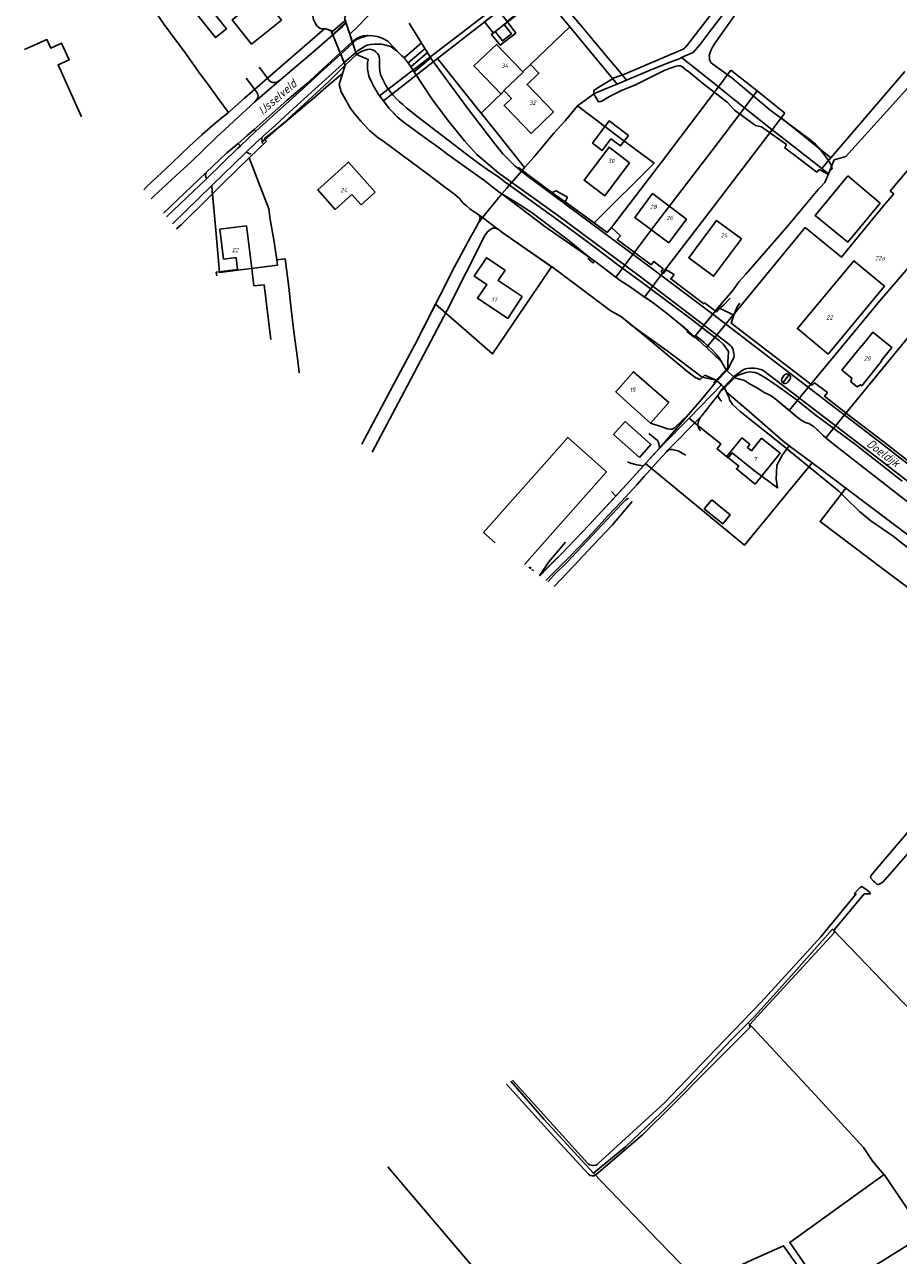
# Model space of a CAD drawing. Extents: x 124314 to 128016, y 450271 to 453716.
# Tile 11 of 40: x 124443 to 124697, y 450895 to 451252. Entities that reach past the tile are written whole.
import ezdxf
from ezdxf.enums import TextEntityAlignment as Align

# ---------------------------------------------------------------- set-up
doc = ezdxf.new("R2010")
doc.units = 0
doc.header["$MEASUREMENT"] = 0
for name, color, linetype in [('Default_113', 7, 'Continuous'), ('Default_117', 7, 'Continuous'), ('Default_138', 7, 'Continuous'), ('Default_21', 40, 'Continuous'), ('Default_22', 7, 'Continuous'), ('Default_23', 7, 'Continuous'), ('Default_4', 1, 'Continuous'), ('Default_48', 140, 'Continuous'), ('Default_5', 7, 'Continuous'), ('Default_7', 7, 'Continuous'), ('Default_79', 2, 'Continuous'), ('Default_80', 7, 'Continuous'), ('Default_99', 2, 'Continuous')]:
    doc.layers.add(name, color=color, linetype=linetype)
doc.styles.add('Style-ENGINEERING', font='isoct.shx', dxfattribs={"oblique": 15})

msp = doc.modelspace()

# ---------------------------------------------------------------- linework, layer by layer
at = {"layer": 'Default_138', "lineweight": -3}
for p, q in [((124588.96, 451094.93), (124588.97, 451094.95)), ((124589.31, 451094.68), (124589.88, 451094.86)), ((124589.88, 451094.86), (124589.71, 451094.38)), ((124590.2, 451094.02), (124590.58, 451094.14)), ((124590.58, 451094.14), (124590.46, 451093.82))]:
    msp.add_line(p, q, dxfattribs=at)
at = {"layer": 'Default_21', "lineweight": -3, "flags": 128}
for points in [[(124521.18, 451289.12), (124519.44, 451288.08), (124512.46, 451283.83), (124506.37, 451280.24), (124497.03, 451274.65), (124491.29, 451271.31), (124486.62, 451268.51), (124481.47, 451265.47), (124476.39, 451262.38), (124477.3, 451261.02), (124480.2, 451257.12), (124483.41, 451252.45), (124486.37, 451248.37), (124489.39, 451244.39), (124492.07, 451240.53), (124493.89, 451237.93), (124495.83, 451235.45), (124499.01, 451230.97), (124502.02, 451226.86)], [(124521.18, 451289.12), (124525.8, 451258.64), (124526.76, 451253.88), (124527.28, 451252.72), (124527.76, 451252.02), (124528.38, 451251.46), (124528.94, 451251.18), (124530, 451251.3)], [(124537.29, 451249.65), (124539.59, 451251.87), (124542.41, 451254.76), (124545, 451257.36), (124547.41, 451259.59), (124549.83, 451261.76), (124551.01, 451262.85), (124554.55, 451265.87), (124560.98, 451270.89), (124568.95, 451277), (124574.85, 451281.18), (124579.11, 451284.09), (124581.55, 451285.87)], [(124545.96, 451231.74), (124583.58, 451260.63), (124586.81, 451256.42)], [(124596.07, 451257.98), (124598.13, 451259.68), (124605.11, 451251.34), (124612.3, 451242.67), (124615.62, 451238.78), (124617.66, 451236.3)], [(124562.75, 451242.54), (124576.56, 451253.35), (124580.57, 451256.43), (124582.96, 451253.32), (124586.81, 451256.42)], [(124596.07, 451257.98), (124601.16, 451251.82)], [(124585.53, 451249.97), (124581, 451246.4), (124578.41, 451249.59), (124583.06, 451253.18), (124585.53, 451249.97)], [(124587.53, 451238.72), (124601.16, 451251.82)], [(124601.16, 451251.82), (124614.95, 451235.17)], [(124502.02, 451226.86), (124506.66, 451231.05), (124513.34, 451236.9), (124530, 451251.3)], [(124530, 451251.3), (124531.91, 451250.65), (124535.96, 451240.62), (124535.2, 451238.26)], [(124547.05, 451230.24), (124562.75, 451242.54)], [(124562.75, 451242.54), (124574.9, 451227.34), (124575.42, 451226.68)], [(124633.59, 451242.82), (124644.34, 451234.33)], [(124508.1, 451213.77), (124513.06, 451218.56), (124512.46, 451219.21), (124517.47, 451223.2), (124520.42, 451225.73), (124527.14, 451231.35), (124531.15, 451234.86), (124535.2, 451238.26)], [(124535.2, 451238.26), (124534.16, 451235), (124534.82, 451232.88), (124535.6, 451231.5), (124536.56, 451229.84), (124537.44, 451228.26), (124538.46, 451226.78), (124539.42, 451225.6), (124540.5, 451224.4), (124543.04, 451221.68), (124544.28, 451220.6), (124545.52, 451219.58), (124546.86, 451218.64), (124560.34, 451208.66), (124563.98, 451205.92), (124567.78, 451203.08), (124569.28, 451201.78), (124570.16, 451200.66), (124571.14, 451199.78), (124572.2, 451198.92), (124574.24, 451197.49), (124575.86, 451196.44)], [(124587.53, 451238.72), (124587.62, 451238.63), (124582.07, 451233.24), (124582.16, 451233.14)], [(124644.34, 451234.33), (124648, 451239.2)], [(124655.6, 451233.14), (124648, 451239.2)], [(124677.01, 451213.71), (124698.51, 451238.85)], [(124608.26, 451194.84), (124612.09, 451192.07), (124613.26, 451193.53), (124628.16, 451212.83), (124644.34, 451234.33)], [(124644.34, 451234.33), (124646.64, 451232.51), (124651.93, 451228.29)], [(124676.35, 451209.1), (124678.01, 451213.11), (124681.36, 451214.1), (124701.38, 451236.32)], [(124575.42, 451226.68), (124582.16, 451233.14)], [(124651.93, 451228.29), (124655.6, 451233.14)], [(124663.64, 451226.74), (124655.6, 451233.14)], [(124477.42, 451204.42), (124478.26, 451205.28), (124485.66, 451212.32), (124490.7, 451217.14), (124494.32, 451220.44), (124498.78, 451224.28), (124502.02, 451226.86)], [(124575.42, 451226.68), (124581, 451219.79), (124584.21, 451215.66), (124588.06, 451210.89)], [(124603.47, 451228.87), (124615.74, 451219.57), (124625.67, 451212.2), (124608.26, 451194.84)], [(124614.52, 451179.1), (124626.5, 451194.96), (124642.46, 451215.79), (124651.93, 451228.29)], [(124651.93, 451228.29), (124659.96, 451221.9)], [(124662.55, 451225.31), (124663.64, 451226.74)], [(124659.96, 451221.9), (124662.55, 451225.31)], [(124677.01, 451213.71), (124662.55, 451225.31)], [(124622.93, 451173.3), (124628.12, 451180.26), (124641.9, 451198.12), (124659.96, 451221.9)], [(124659.96, 451221.9), (124663.33, 451219.22), (124674.37, 451210.63)], [(124497.41, 451203.3), (124500.58, 451206.5), (124508.1, 451213.77)], [(124508.1, 451213.77), (124511.25, 451205.43), (124513.77, 451198.91), (124514.16, 451195.82), (124515.19, 451189.94), (124516.07, 451184.1)], [(124674.37, 451210.63), (124677.01, 451213.71)], [(124587.37, 451210.08), (124595.99, 451203.62), (124599.8, 451200.97), (124608.26, 451194.84)], [(124637.43, 451161.79), (124644.26, 451170.24), (124648.42, 451175.16), (124650.42, 451177.8), (124652.32, 451179.92), (124658.08, 451186.6), (124664.66, 451194.06), (124673.36, 451204.58), (124674.04, 451205.26), (124675.31, 451206.61), (124676.35, 451209.1)], [(124674.37, 451210.63), (124676.35, 451209.1)], [(124695.6, 451205.7), (124700.23, 451211.18)], [(124694.26, 451204.09), (124695.6, 451205.7)], [(124487.08, 451193.18), (124488.27, 451194.32), (124495.87, 451201.74), (124497.41, 451203.3)], [(124516.31, 451182.52), (124499.46, 451180.39), (124498.29, 451193.75), (124497.41, 451203.3)], [(124581.48, 451203.27), (124593.96, 451193.84), (124608.5, 451183.68), (124614.52, 451179.1)], [(124640.86, 451158.64), (124669.55, 451193.46), (124680.12, 451184.9), (124682.98, 451188.43), (124692.34, 451199.77), (124695.27, 451203.24)], [(124694.26, 451204.09), (124695.27, 451203.24)], [(124575.86, 451196.44), (124580.3, 451193), (124580.78, 451192.68), (124581.44, 451192.18), (124595.88, 451182.12)], [(124487.01, 451193.12), (124487.08, 451193.18)], [(124487.08, 451193.18), (124487.1, 451193.02)], [(124664.93, 451140.38), (124671.26, 451148.06), (124684.76, 451164.38), (124691.12, 451172.08), (124702.02, 451184.7), (124704.87, 451188.05), (124705.38, 451187.61)], [(124516.07, 451184.1), (124518.53, 451184.38), (124519.58, 451176.17), (124520.25, 451169.81), (124521.11, 451162.49), (124522.22, 451154.76), (124522.62, 451151.37), (124522.47, 451151.35)], [(124516.31, 451182.52), (124516.07, 451184.1)], [(124562.22, 451171.23), (124578.78, 451156.81), (124595.88, 451182.12)], [(124595.88, 451182.12), (124596.52, 451181.68), (124610.08, 451171.54), (124612.92, 451169.38), (124616.18, 451167.54), (124619.23, 451165.07), (124629.5, 451157.7), (124639.62, 451150.09), (124643.7, 451149.19), (124645.21, 451147.81)], [(124675.59, 451132.41), (124681.5, 451139.68), (124692.96, 451153.72), (124712.02, 451176.94), (124714.33, 451179.9)], [(124614.52, 451179.1), (124615.86, 451178.08), (124618.44, 451176.42), (124621.46, 451174.3), (124622.93, 451173.3)], [(124622.93, 451173.3), (124624.68, 451172.12), (124629.08, 451168.8), (124633.35, 451165.36), (124637.43, 451161.79)], [(124637.43, 451161.79), (124638.69, 451160.68), (124640.86, 451158.64)], [(124640.86, 451158.64), (124645.21, 451154.54), (124646.61, 451152.13), (124649.06, 451149.89), (124651.96, 451149.08), (124653.42, 451148.12), (124655.26, 451147.18), (124657.86, 451145.54), (124659.38, 451144.78), (124660.74, 451143.82), (124664.93, 451140.38)], [(124635.82, 451138.14), (124645.21, 451147.81)], [(124645.21, 451147.81), (124646.15, 451146.97), (124646.73, 451145.72), (124652.56, 451140.74), (124663.12, 451131.48), (124664.92, 451130.13)], [(124623.35, 451125.15), (124625.75, 451127.83), (124634.34, 451136.62), (124635.82, 451138.14)], [(124635.82, 451138.14), (124638.94, 451135.52), (124645.06, 451130.66), (124643.97, 451129.25), (124647.17, 451126.61), (124648.33, 451128.07), (124654.87, 451122.87)], [(124664.93, 451140.38), (124667.24, 451138.42), (124668.38, 451137.52), (124669.52, 451136.9), (124670.66, 451136.54), (124672.12, 451135.64), (124674.76, 451133.14), (124675.59, 451132.41)], [(124654.87, 451122.87), (124661.47, 451117.87), (124661.13, 451120.43), (124661.37, 451124.48), (124663, 451127.48), (124664.92, 451130.13)], [(124664.92, 451130.13), (124671.54, 451125.21)], [(124675.59, 451132.41), (124677.74, 451130.54), (124699.62, 451113.52), (124700.13, 451113.15)], [(124592.48, 451092.33), (124596.88, 451096.88), (124598.66, 451098.62), (124606.8, 451107.16), (124618.76, 451120.04), (124623.17, 451124.96)], [(124623.17, 451124.96), (124638.1, 451112.7), (124651.96, 451101.29), (124671.54, 451125.21)], [(124623.17, 451124.96), (124623.35, 451125.15)], [(124671.54, 451125.21), (124673.16, 451124.01)], [(124673.16, 451124.01), (124673.41, 451123.82), (124681.36, 451117.84)], [(124721.67, 451087.49), (124714.34, 451077.69), (124692.54, 451094.12), (124673.94, 451108.1), (124681.36, 451117.84)], [(124681.36, 451117.84), (124695.09, 451107.5), (124719.84, 451088.84), (124721.67, 451087.49)], [(124652.97, 450962.52), (124654.91, 450964.49), (124665.57, 450976.27), (124677.47, 450989.72), (124694.65, 450971.98), (124719.1, 450946.83)], [(124608.03, 450918.89), (124617.47, 450926.62), (124627.66, 450936.31), (124634.18, 450942.95), (124648.1, 450957.61), (124652.97, 450962.52)], [(124652.97, 450962.52), (124671.27, 450942.87), (124686.48, 450926.38), (124689.23, 450922.28), (124692.41, 450918.54), (124692.45, 450918.48)], [(124584.07, 450945.58), (124593.68, 450934.62), (124608.03, 450918.89)], [(124548.38, 450920.75), (124554.25, 450913.78), (124581.91, 450881.25), (124605.32, 450853.57)], [(124608.03, 450918.89), (124626.82, 450899.32), (124639.7, 450886.08)], [(124692.45, 450918.48), (124665.06, 450898.77), (124675.67, 450883.44), (124689.34, 450864.23)], [(124692.45, 450918.48), (124704.33, 450901.11)], [(124704.33, 450901.11), (124688.95, 450891.47), (124702.06, 450872.02)], [(124645.21, 450889.56), (124654.13, 450893.72), (124663.28, 450897.81), (124677.25, 450877.97), (124687.66, 450863.24)]]:
    msp.add_lwpolyline(points, dxfattribs=at)
at = {"layer": 'Default_22', "lineweight": -3, "flags": 128}
for points in [[(124530.73, 451306.4), (124532.1, 451293.82), (124534.2, 451279.98), (124536.72, 451263.28), (124536.5, 451259.82), (124536.3, 451259.06), (124535.86, 451253.95), (124537.29, 451249.65)], [(124537.29, 451249.65), (124539.26, 451243.7), (124542.65, 451242.3), (124542.44, 451241.32), (124542.44, 451240.54), (124542.46, 451239.48), (124542.58, 451238.5), (124542.86, 451237.48), (124543.46, 451236.04), (124544.24, 451234.42), (124545.52, 451232.34), (124545.96, 451231.74)], [(124545.96, 451231.74), (124547.05, 451230.24)], [(124547.05, 451230.24), (124547.32, 451229.88), (124548.74, 451228.1), (124551, 451225.64), (124552.26, 451224.54), (124553.52, 451223.58), (124554.94, 451222.62), (124559.98, 451218.94), (124562.92, 451216.84), (124565.72, 451214.66), (124571.86, 451210.36), (124576.1, 451207.32), (124579.28, 451204.82), (124580.94, 451203.6), (124581.48, 451203.27)]]:
    msp.add_lwpolyline(points, dxfattribs=at)
at = {"layer": 'Default_23', "lineweight": -3, "flags": 128}
for points in [[(124633.59, 451242.82), (124635.16, 451243.54), (124637.05, 451244.28), (124638.93, 451246.56), (124642.16, 451250.83), (124645.44, 451255.04), (124650.78, 451262.19), (124653.01, 451265.08), (124654.24, 451266.82), (124656.06, 451268.57), (124657.95, 451270.43), (124659.37, 451271.7)], [(124617.66, 451236.3), (124624.55, 451239.18), (124630.06, 451241.45), (124632.91, 451242.5), (124633.59, 451242.82)], [(124603.47, 451228.87), (124607.72, 451231.96), (124608.37, 451232.44), (124611.51, 451233.73), (124614.95, 451235.17)], [(124614.95, 451235.17), (124617.66, 451236.3)], [(124588.06, 451210.89), (124589.19, 451212.2), (124590.78, 451213.95), (124593.66, 451217.38), (124596.65, 451220.98), (124599.83, 451224.48), (124603.47, 451228.87)], [(124581.48, 451203.27), (124582.91, 451204.92), (124587.37, 451210.08)], [(124587.37, 451210.08), (124588.06, 451210.89)], [(124575.86, 451196.44), (124581.48, 451203.27)], [(124562.22, 451171.23), (124563.54, 451173.82), (124567.68, 451182.1), (124572.32, 451190.7), (124574.36, 451194.32), (124574.62, 451194.76), (124575.86, 451196.44)], [(124540.79, 451130.54), (124549.88, 451147.72), (124556.2, 451159.44), (124562.22, 451171.23)]]:
    msp.add_lwpolyline(points, dxfattribs=at)
at = {"layer": 'Default_4', "lineweight": -3, "flags": 128}
for points in [[(124517.45, 451253.72), (124511.84, 451260.76), (124503.14, 451253.82), (124508.75, 451246.78), (124517.45, 451253.72)], [(124576.44, 451253.26), (124583.3, 451258.53), (124585.8, 451255.28), (124582.17, 451252.49), (124584.29, 451249.73), (124581.64, 451247.7), (124579.52, 451250.45), (124578.94, 451250), (124576.44, 451253.26)], [(124501.43, 451251.17), (124498.24, 451248.65), (124493.26, 451254.98), (124496.45, 451257.49), (124501.43, 451251.17)], [(124442.84, 451245.15), (124449.3, 451248.06), (124450.41, 451245.59), (124453.6, 451247.03), (124455.77, 451242.22), (124452.58, 451240.78), (124459.39, 451225.65)], [(124589.95, 451220.81), (124596.45, 451227.05), (124588.8, 451235.01), (124592.23, 451238.31), (124589.77, 451240.88), (124587.53, 451238.72), (124579.87, 451246.69), (124573.35, 451240.42), (124576.49, 451237.16)], [(124576.49, 451237.16), (124581.23, 451232.25), (124582.16, 451233.14)], [(124585.23, 451225.69), (124582.09, 451228.95), (124584.22, 451231), (124582.16, 451233.14)], [(124585.23, 451225.69), (124589.95, 451220.81)], [(124618.23, 451220.22), (124612.64, 451224.43), (124607.8, 451217.99), (124610.59, 451215.89), (124613.15, 451219.29), (124615.95, 451217.18), (124618.23, 451220.22)], [(124618.57, 451212.32), (124612.58, 451216.83), (124605.36, 451207.24), (124611.36, 451202.73), (124618.57, 451212.32)], [(124544.69, 451203.81), (124536.91, 451212.48), (124527.97, 451204.47), (124533.08, 451198.77), (124537.88, 451203.08), (124540.55, 451200.1), (124544.69, 451203.81)], [(124691.34, 451200.61), (124681.95, 451189.27), (124672.44, 451196.96), (124681.95, 451208.51)], [(124681.95, 451208.51), (124691.34, 451200.61)], [(124635.08, 451195.95), (124629.93, 451189.06), (124620.06, 451196.45), (124625.21, 451203.33), (124635.08, 451195.95)], [(124651.03, 451190.21), (124643.8, 451195.57), (124635.74, 451184.71), (124642.97, 451179.34), (124651.03, 451190.21)], [(124508.83, 451181.57), (124507.26, 451193.97), (124499.52, 451193), (124500.62, 451184.34), (124504.29, 451184.8)], [(124498.64, 451179.42), (124498.5, 451180.55), (124504.72, 451181.32), (124504.29, 451184.8)], [(124587.39, 451173.45), (124583.17, 451167.11), (124574.39, 451172.97), (124577.05, 451176.97), (124573.41, 451179.41), (124576.96, 451184.73), (124582.41, 451181.09), (124580.42, 451178.08), (124587.39, 451173.45)], [(124692.59, 451176.42), (124683.68, 451183.85), (124667.28, 451164.17), (124676.19, 451156.74)], [(124508.83, 451181.57), (124509.46, 451176.52)], [(124514.32, 451160.96), (124512.39, 451176.87), (124509.46, 451176.52)], [(124676.19, 451156.74), (124692.59, 451176.42)], [(124691.72, 451154.67), (124691.63, 451154.74), (124694.75, 451158.64), (124689.2, 451163.09), (124686.07, 451159.2), (124685.99, 451159.27)], [(124685.99, 451159.27), (124680.24, 451152.11), (124683.13, 451149.8), (124682.83, 451148.7), (124684.63, 451147.26), (124685.66, 451147.78), (124685.98, 451147.52), (124691.72, 451154.67)], [(124624.62, 451136.69), (124629.93, 451142.67), (124624.25, 451147.58), (124619.69, 451151.62), (124614.52, 451145.81), (124619.01, 451141.67), (124624.62, 451136.69)], [(124621.42, 451126.71), (124624.76, 451130.46), (124617.25, 451137.14), (124613.91, 451133.39), (124621.42, 451126.71)], [(124587.99, 451095.65), (124611.84, 451122.59), (124600.6, 451132.54), (124576.14, 451104.91), (124579.55, 451101.89)], [(124656.9, 451132.32), (124662.29, 451127.93), (124654.99, 451118.98), (124649.6, 451123.38), (124650.28, 451124.2), (124646.8, 451127.04), (124651.19, 451132.43), (124653.5, 451130.55), (124652.76, 451129.65), (124653.94, 451128.69), (124656.9, 451132.32)]]:
    msp.add_lwpolyline(points, dxfattribs=at)
at = {"layer": 'Default_48', "lineweight": -3, "flags": 128}
for points in [[(124521.04, 451290.04), (124525.8, 451258.64), (124526.76, 451253.88), (124527.28, 451252.72), (124527.76, 451252.02), (124528.38, 451251.46), (124528.94, 451251.18), (124530, 451251.3)], [(124653.12, 451260.9), (124643.22, 451246.82), (124642.56, 451245.64), (124642.14, 451244.88), (124641.86, 451244), (124641.7, 451243.42), (124641.72, 451242.78), (124641.8, 451242.24), (124641.94, 451241.82), (124642.2, 451241.46), (124642.74, 451240.92), (124648.26, 451236.98), (124659.28, 451227.68), (124670.89, 451219.05), (124672.54, 451217.66), (124673.54, 451216.6), (124674.7, 451215.14), (124675.82, 451213.6), (124676.55, 451212.56)], [(124642.62, 451233.17), (124639.7, 451235.4), (124635.73, 451238.68), (124634.52, 451239.62), (124634.18, 451239.96), (124633.82, 451240.2), (124633.38, 451240.4), (124632.7, 451240.44), (124632.1, 451240.38), (124628.84, 451239.18), (124620.06, 451234.82), (124617.88, 451233.96), (124616.04, 451233.2), (124614.48, 451232.46), (124612.68, 451231.5), (124610.31, 451230.09), (124609.51, 451229.98), (124608.15, 451232.31), (124608.2, 451233.3), (124609.12, 451233.98), (124614.12, 451236.94), (124615.44, 451237.44), (124617.12, 451238.04), (124633.44, 451244.96), (124634.16, 451245.26), (124634.52, 451245.54), (124634.78, 451245.9), (124635.38, 451246.58), (124643.36, 451256.8)], [(124551, 451225.64), (124550.04, 451226.68), (124548.74, 451228.1), (124547.32, 451229.88), (124545.52, 451232.34), (124544.24, 451234.42), (124543.46, 451236.04), (124542.86, 451237.48), (124542.58, 451238.5), (124542.46, 451239.48), (124542.44, 451240.54), (124542.44, 451241.32), (124542.65, 451242.3)], [(124563.54, 451173.82), (124567.68, 451182.1), (124572.32, 451190.7), (124574.36, 451194.32), (124574.66, 451194.82), (124574.84, 451195.26), (124574.98, 451195.66), (124575.16, 451196.42), (124575, 451196.82), (124574.72, 451197.16), (124572.2, 451198.92), (124571.14, 451199.78), (124570.16, 451200.66), (124569.28, 451201.78), (124567.78, 451203.08), (124563.98, 451205.92), (124560.34, 451208.66), (124546.86, 451218.64), (124545.52, 451219.58), (124544.28, 451220.6), (124543.04, 451221.68), (124541.7, 451223.12), (124540.5, 451224.4), (124539.42, 451225.6), (124538.46, 451226.78), (124537.44, 451228.26), (124536.56, 451229.84), (124535.6, 451231.5), (124534.82, 451232.88), (124534.16, 451235)], [(124676.55, 451212.56), (124676.62, 451212.46), (124677.14, 451211.56), (124677.36, 451210.58), (124676, 451209.08), (124673.66, 451210.38), (124672.96, 451209.6), (124663.6, 451216.62), (124664.1, 451217.56), (124656.88, 451222.76), (124655.12, 451223.1), (124649, 451227.6), (124646.86, 451229.94), (124642.62, 451233.17)], [(124644.98, 451154.94), (124644.58, 451155.64), (124643.58, 451156.86), (124642.54, 451157.94), (124641.46, 451158.94), (124640.14, 451160.22), (124637.74, 451162.18), (124637.32, 451161.66), (124635.32, 451163.16), (124635.5, 451163.64), (124629.08, 451168.8), (124624.68, 451172.12), (124621.46, 451174.3), (124618.44, 451176.42), (124615.86, 451178.08), (124613.44, 451179.92), (124608.5, 451183.68), (124608.02, 451183.2), (124606.54, 451184.36), (124606.84, 451184.88), (124600.52, 451190), (124589.96, 451197.96), (124588.28, 451199.06), (124585.6, 451200.8), (124580.94, 451203.6), (124579.28, 451204.82), (124576.1, 451207.32), (124571.86, 451210.36), (124565.72, 451214.66), (124562.92, 451216.84), (124559.98, 451218.94), (124554.94, 451222.62), (124553.52, 451223.58), (124552.26, 451224.54), (124551, 451225.64)], [(124543.83, 451128.29), (124554.06, 451147.62), (124565.56, 451169.48), (124576.56, 451191.34), (124577.28, 451192.2), (124577.9, 451192.74), (124578.4, 451193.12), (124578.84, 451193.3), (124579.28, 451193.3), (124579.8, 451193.22), (124580.3, 451193), (124580.78, 451192.68), (124581.44, 451192.18), (124596.52, 451181.68), (124610.08, 451171.54), (124612.92, 451169.38), (124616.18, 451167.54), (124621.56, 451163.18), (124635.58, 451151.46), (124637.76, 451149.88)], [(124540.79, 451130.54), (124549.88, 451147.72), (124556.2, 451159.44), (124563.54, 451173.82)], [(124637.76, 451149.88), (124639.1, 451149.36), (124640.4, 451150.64)], [(124651.96, 451149.08), (124653.42, 451148.12), (124655.26, 451147.18), (124657.86, 451145.54), (124659.38, 451144.78), (124660.74, 451143.82), (124665.08, 451140.26), (124667.24, 451138.42), (124668.38, 451137.52), (124669.52, 451136.9), (124670.66, 451136.54), (124672.12, 451135.64), (124673.3, 451134.52), (124674.76, 451133.14), (124677.74, 451130.54), (124699.62, 451113.52)], [(124647.5, 451144.08), (124647.54, 451143.48), (124647.92, 451142.9), (124648.48, 451142.14), (124649.38, 451141.26), (124650.68, 451140.12), (124661.54, 451131.46), (124679.3, 451116.9), (124681.34, 451114.94), (124685.36, 451111.02), (124688.6, 451108.36), (124691.98, 451105.96), (124695.08, 451103.92), (124697.88, 451101.6), (124705.4, 451096.06), (124717.24, 451087.38), (124718.58, 451086.96), (124719.78, 451086.98), (124720.8, 451087.04), (124721.36, 451087.22), (124722.18, 451087.78)], [(124741.8, 451066.08), (124741.48, 451066.62), (124741.06, 451066.94), (124740.48, 451067.08), (124740.06, 451067.06), (124739.32, 451066.88), (124736.12, 451063.92), (124704.38, 451023.86), (124690.44, 451007.46), (124689.02, 451005.76), (124688.48, 451005.04), (124688.58, 451004.56), (124689.4, 451003.7), (124689.78, 451003.4), (124690.36, 451002.8), (124690.84, 451002.74), (124691.22, 451002.88), (124691.66, 451003.14), (124692.16, 451003.52), (124704.82, 451017.96), (124726.54, 451045.36), (124740.36, 451063.48), (124741.62, 451065), (124741.8, 451066.08)], [(124683.82, 451000), (124684.98, 451001.3), (124685.56, 451001.82), (124686, 451002.16), (124687.6, 451001.1), (124688.38, 451000.36), (124688.48, 451000)], [(124608.85, 450918.48), (124622.31, 450930.02), (124631.18, 450938.86), (124641.38, 450949.13), (124653.46, 450961.23), (124653.37, 450961.97), (124677.94, 450988.7), (124678.07, 450989.65), (124686.66, 451000)], [(124609.45, 450921.71), (124628.74, 450939.36), (124643.53, 450954.82), (124656.68, 450968.43), (124674.09, 450987.52), (124684.36, 451000)], [(124582.83, 450944.72), (124597.39, 450928.62), (124606.61, 450918.61)], [(124584.56, 450945.93), (124606.34, 450921.85)]]:
    msp.add_lwpolyline(points, dxfattribs=at)
at = {"layer": 'Default_48', "lineweight": -3}
for centre, major_axis, end_param in [((124607.97, 450923.33), (-1.63, -1.48), 1.576617), ((124607.8, 450919.71), (-1.19, -1.1), 1.534346)]:
    msp.add_ellipse(centre, major_axis=major_axis, ratio=1, start_param=0, end_param=end_param, dxfattribs=at)
at = {"layer": 'Default_5', "lineweight": -3, "flags": 128}
msp.add_lwpolyline([(124642.4, 451114.47), (124647.74, 451110.08), (124645.59, 451107.43), (124640.24, 451111.82), (124642.4, 451114.47)], dxfattribs=at)
at = {"layer": 'Default_7', "lineweight": -3, "flags": 128}
for points in [[(124532.34, 451249.58), (124536.14, 451253.1)], [(124535.82, 451253.5), (124532.36, 451250.5)], [(124538.01, 451247.46), (124536.22, 451252.87)], [(124530, 451251.3), (124532.36, 451250.5)], [(124532.36, 451250.5), (124531.94, 451250.02), (124532.34, 451249.58)], [(124532.34, 451249.58), (124532.4, 451249.42)], [(124532.4, 451249.42), (124534.49, 451244.25)], [(124534.49, 451244.25), (124534.65, 451243.85)], [(124538.15, 451247.05), (124538.01, 451247.46)], [(124539.04, 451244.36), (124538.15, 451247.05)], [(124539.26, 451243.7), (124539.04, 451244.36)], [(124543.22, 451245.24), (124542.46, 451245.18), (124541.72, 451244.98), (124540.84, 451244.74), (124540.06, 451244.36), (124539.26, 451243.7)], [(124547.8, 451234.74), (124547.06, 451236.1), (124546.56, 451237.04), (124546.18, 451237.9), (124545.98, 451238.9), (124545.94, 451240.1), (124545.92, 451241.26), (124545.96, 451241.98), (124545.96, 451242.54), (124545.86, 451243.1), (124545.64, 451243.6), (124545.34, 451244.06), (124544.86, 451244.56), (124544.38, 451244.92), (124543.82, 451245.14), (124543.22, 451245.24)], [(124535.96, 451240.62), (124534.16, 451235)], [(124534.65, 451243.85), (124535.65, 451241.4)], [(124535.65, 451241.4), (124535.96, 451240.62)], [(124535.96, 451240.62), (124539.26, 451243.7)], [(124542.65, 451242.3), (124539.26, 451243.7)], [(124646.61, 451152.13), (124646.82, 451152.34), (124647.1, 451152.92), (124647.12, 451154.24), (124647.22, 451156.34), (124647.28, 451156.94), (124647.24, 451157.48), (124646.92, 451158.06), (124646.36, 451158.88), (124646.08, 451159.18), (124645.66, 451159.72), (124644.6, 451160.66), (124640.66, 451163.62), (124636.38, 451166.94), (124622.98, 451176.94), (124615.12, 451182.7), (124608.68, 451187.64), (124602.9, 451191.86), (124597.58, 451195.76), (124587.54, 451202.98), (124585.06, 451204.78), (124582.44, 451206.66), (124580.52, 451208.2), (124578.34, 451209.58), (124575.46, 451211.6), (124572.44, 451213.82), (124556.76, 451225.8), (124553.78, 451228.28), (124552.66, 451229.22), (124551.76, 451230.04), (124550.8, 451230.98), (124549.9, 451231.96), (124549.24, 451232.72), (124548.56, 451233.58), (124547.8, 451234.74)], [(124644.98, 451154.94), (124646.61, 451152.13)], [(124643.7, 451149.18), (124646.61, 451152.13)], [(124646.61, 451152.13), (124646.82, 451151.94)], [(124646.82, 451151.94), (124648.75, 451150.17)], [(124649.05, 451149.89), (124649.52, 451150.36), (124650.1, 451150.58), (124652.44, 451151.4), (124653.36, 451151.58), (124654.12, 451151.52), (124654.94, 451151.36), (124655.76, 451151.12), (124656.44, 451150.68), (124657.54, 451150.18), (124659.46, 451148.88), (124663.06, 451146.36), (124667.3, 451143.3), (124672.34, 451139.16), (124684.14, 451130.52), (124697.68, 451119.8)], [(124640.4, 451150.64), (124643.7, 451149.18)], [(124642.92, 451148.4), (124643.7, 451149.18)], [(124643.7, 451149.18), (124643.91, 451148.99)], [(124643.91, 451148.99), (124645.96, 451147.13)], [(124646.15, 451146.97), (124649.05, 451149.89)], [(124648.75, 451150.17), (124649.05, 451149.89)], [(124649.05, 451149.89), (124651.96, 451149.08)], [(124645.38, 451146.2), (124646.15, 451146.97)], [(124645.96, 451147.13), (124646.15, 451146.97)], [(124646.15, 451146.97), (124647.5, 451144.08)], [(124618.24, 451114.86), (124617.42, 451114.46), (124616.4, 451113.32), (124610.38, 451106.96), (124606.34, 451102.58), (124600.34, 451096.26), (124596.76, 451092.76), (124594.77, 451090.64)], [(124619.31, 451113.97), (124613.58, 451107.2), (124607.88, 451101.16), (124602.34, 451095.22), (124596.62, 451089.27)]]:
    msp.add_lwpolyline(points, dxfattribs=at)
at = {"layer": 'Default_79', "lineweight": -3, "flags": 128}
for points in [[(124558.15, 451247.09), (124553.04, 451242.74)], [(124559.14, 451245.5), (124554.21, 451241.31)], [(124559.87, 451244.34), (124554.97, 451240.18)], [(124511.85, 451218.39), (124518.04, 451223.8), (124531.24, 451235.94), (124535.96, 451240.62)], [(124560.83, 451242.8), (124555.97, 451238.67)], [(124663.5, 451150.59), (124662.91, 451149.78)], [(124664.9, 451150.77), (124663.08, 451148.38)], [(124664.48, 451148.57), (124665.12, 451149.38)], [(124684.36, 451000), (124683.82, 451000)], [(124686.66, 451000), (124688.48, 451000)]]:
    msp.add_lwpolyline(points, dxfattribs=at)
at = {"layer": 'Default_79', "lineweight": -3}
for centre, major_axis, end_param in [((124663.72, 451149.17), (-0.817, 0.607), 1.527674), ((124663.69, 451149.19), (-0.605, -0.807), 1.547286), ((124664.28, 451149.99), (0.612, 0.776), 1.582345), ((124664.27, 451149.95), (0.848, -0.576), 1.515676)]:
    msp.add_ellipse(centre, major_axis=major_axis, ratio=1, start_param=0, end_param=end_param, dxfattribs=at)
at = {"layer": 'Default_80', "lineweight": -3, "flags": 128}
for points in [[(124681.46, 451139.63), (124675.16, 451144.56), (124676, 451145.56)], [(124704.54, 451121.8), (124692.5, 451131.2), (124681.58, 451139.54), (124681.46, 451139.63)]]:
    msp.add_lwpolyline(points, dxfattribs=at)
at = {"layer": 'Default_99', "lineweight": -3, "flags": 128}
for points in [[(124532.4, 451249.42), (124535.14, 451251.88), (124536.22, 451252.87)], [(124554.52, 451252.86), (124561.55, 451241.65)], [(124517.21, 451236.45), (124519.28, 451238.2), (124523.7, 451242.02), (124527.58, 451245.26), (124532.4, 451249.42)], [(124538.01, 451247.46), (124538.92, 451248.18), (124539.78, 451248.7), (124540.58, 451249), (124541.28, 451249.18), (124542.4, 451249.24), (124542.57, 451249.23)], [(124538.15, 451247.05), (124538.58, 451247.44), (124539.42, 451248.16), (124539.98, 451248.4), (124540.6, 451248.66), (124541.12, 451248.8), (124542.57, 451249.23)], [(124542.57, 451249.23), (124543.86, 451249.14), (124545.34, 451248.92), (124546.84, 451248.38), (124548.36, 451247.62), (124552.12, 451243.67)], [(124509.53, 451222), (124513, 451225.1), (124519.14, 451230.5), (124524.74, 451235.2), (124529.42, 451239.62), (124534.49, 451244.25)], [(124534.49, 451244.25), (124538.01, 451247.46)], [(124534.65, 451243.85), (124538.15, 451247.05)], [(124535.65, 451241.4), (124539.04, 451244.36)], [(124539.04, 451244.36), (124539.56, 451244.82)], [(124539.56, 451244.82), (124541.44, 451245.97)], [(124543.34, 451246.65), (124544.35, 451246.75), (124545.37, 451246.78)], [(124510.02, 451221.47), (124510.98, 451222.38), (124515.16, 451226.14), (124519.68, 451230.14), (124523.64, 451233.74), (124529.82, 451239.44), (124534.65, 451243.85)], [(124511.73, 451219.64), (124512.24, 451220.12), (124515.52, 451223.06), (124518.54, 451225.84), (124523.08, 451230), (124535.24, 451241.04), (124535.65, 451241.4)], [(124554.42, 451241.02), (124561.1, 451230.87), (124565.65, 451224.76), (124570.61, 451218.66), (124574.14, 451214.74), (124580.59, 451209.26), (124597.6, 451197.07), (124621.71, 451179.16), (124647.73, 451159.3), (124648.12, 451158.92), (124648.4, 451158.47), (124648.6, 451157.97), (124648.74, 451157.45), (124648.84, 451156.82), (124648.89, 451156.19)], [(124579.38, 451217.79), (124571.44, 451228.17), (124561.75, 451241.34), (124561.55, 451241.65)], [(124510.99, 451240.04), (124511.36, 451239.58), (124513.34, 451236.9)], [(124507.17, 451236.83), (124509.75, 451233.54)], [(124509.73, 451229.97), (124514.06, 451233.78), (124517.21, 451236.45)], [(124509.75, 451233.54), (124510.22, 451232.94), (124510.58, 451232.26), (124510.66, 451231.8), (124510.6, 451231.26), (124510.3, 451230.68), (124509.73, 451229.97)], [(124513.34, 451236.9), (124513.48, 451236.72), (124513.96, 451236.08), (124514.32, 451235.76), (124514.9, 451235.56), (124515.48, 451235.58), (124516.08, 451235.74), (124516.64, 451236.06), (124517.21, 451236.45)], [(124479.63, 451201.81), (124480.4, 451202.56), (124486.76, 451208.52), (124491.24, 451212.58), (124498.42, 451219.56), (124503.6, 451224.34), (124509.73, 451229.97)], [(124504.84, 451217.93), (124507.42, 451220.12), (124509.53, 451222)], [(124505.52, 451217.2), (124510.02, 451221.47)], [(124507.19, 451215.41), (124509.94, 451217.98), (124511.73, 451219.64)], [(124509.53, 451222), (124510.02, 451221.47)], [(124511.73, 451219.64), (124511.85, 451218.39)], [(124495.54, 451209.49), (124501.62, 451215.2), (124504.84, 451217.93)], [(124495.78, 451207.72), (124504.8, 451216.52), (124505.52, 451217.2)], [(124504.84, 451217.93), (124505.52, 451217.2)], [(124511.85, 451218.39), (124511.9, 451217.89)], [(124497.19, 451205.68), (124506.98, 451215.22), (124507.19, 451215.41)], [(124507.19, 451215.41), (124508.52, 451214.76)], [(124483.16, 451197.65), (124495.54, 451209.49)], [(124495.78, 451207.72), (124495.52, 451208.16), (124495.38, 451208.56), (124495.36, 451208.96), (124495.54, 451209.49)], [(124586.2, 451210.61), (124586.37, 451210.83), (124595.99, 451203.62), (124597.2, 451204.17), (124600.5, 451202.31), (124599.8, 451200.97), (124611.97, 451192.16)], [(124484.08, 451196.58), (124495.78, 451207.72)], [(124485.81, 451194.53), (124497.19, 451205.68)], [(124497.19, 451205.68), (124497.34, 451204.07)], [(124589.53, 451208.01), (124624.94, 451181.73), (124642.75, 451168.29), (124690.37, 451131.85), (124706.16, 451119.58), (124723.22, 451106.32)], [(124497.34, 451204.07), (124498.29, 451193.75)], [(124484.08, 451196.58), (124484.07, 451196.58)], [(124484.08, 451196.58), (124484.08, 451196.58)], [(124611.97, 451192.16), (124612.09, 451192.07), (124613.26, 451193.53), (124615.92, 451191.12), (124614.96, 451190.01), (124624.79, 451182.66), (124625.55, 451183.59), (124628.34, 451181.47), (124627.76, 451180.69), (124628.2, 451180.36)], [(124628.2, 451180.36), (124628.41, 451180.21), (124629.16, 451181.17), (124631.49, 451179.82), (124630.52, 451178.59), (124640.1, 451171.36), (124640.3, 451171.6), (124643.75, 451168.98), (124644.67, 451170.11)], [(124644.67, 451170.11), (124645.85, 451170.99), (124647.74, 451172.98)], [(124644.67, 451170.11), (124648.86, 451168.02)], [(124648.86, 451168.02), (124649.31, 451169.33), (124649.87, 451170.67), (124650.54, 451171.53)], [(124648.86, 451168.02), (124648.06, 451165.68), (124671.22, 451148.01)], [(124648.44, 451155.01), (124646.86, 451151.98)], [(124643.91, 451148.99), (124646.82, 451151.94)], [(124646.82, 451151.94), (124646.86, 451151.98)], [(124648.82, 451150.24), (124650.83, 451151.69)], [(124652.69, 451152.54), (124653.71, 451152.64), (124654.74, 451152.63), (124655.51, 451152.55), (124656.28, 451152.41)], [(124657.68, 451151.75), (124691.45, 451125.94), (124721.05, 451102.9), (124738.25, 451090.28), (124751.4, 451080.81), (124772.42, 451066.08), (124780.25, 451060.77), (124792.58, 451052.96), (124808.49, 451042.98), (124810.51, 451041.65)], [(124635.59, 451139.13), (124638.93, 451143.02), (124643.91, 451148.99)], [(124645.96, 451147.13), (124648.75, 451150.17)], [(124648.75, 451150.17), (124648.82, 451150.24)], [(124671.22, 451148.01), (124671.58, 451147.73), (124672.27, 451148.35), (124676, 451145.56)], [(124639.17, 451138.47), (124639.42, 451138.72), (124642.54, 451142.66), (124644.16, 451144.76)], [(124644.16, 451144.76), (124645.26, 451146.36), (124645.96, 451147.13)], [(124644.16, 451144.76), (124644.34, 451144.28), (124644.68, 451143.78), (124645.06, 451143.26), (124645.36, 451142.94)], [(124624.62, 451136.69), (124628.24, 451135.48), (124628.98, 451135.28), (124629.6, 451135.08), (124630.28, 451134.94), (124630.92, 451134.96), (124631.58, 451135.32), (124635.59, 451139.13)], [(124627.21, 451129.46), (124628.56, 451130.96), (124635.59, 451139.13)], [(124629.27, 451128.4), (124629.5, 451128.66), (124639.17, 451138.47)], [(124639.15, 451134.5), (124639.04, 451134.6), (124638.66, 451135.2), (124638.48, 451135.7), (124638.42, 451136.16), (124638.46, 451136.76), (124638.68, 451137.42), (124639.17, 451138.47)], [(124624.18, 451133.7), (124626.62, 451131.62), (124626.9, 451131.22), (124627.04, 451130.8), (124627.21, 451129.46)], [(124607.74, 451104.86), (124612.38, 451109.84), (124616.14, 451113.8), (124620.64, 451118.76), (124622.82, 451121.18), (124626.98, 451125.84), (124629.27, 451128.4)], [(124622.61, 451124.33), (124627.21, 451129.46)], [(124629.27, 451128.4), (124629.98, 451128.9), (124630.46, 451129.04), (124630.94, 451129.04), (124631.74, 451128.88), (124632.62, 451128.64), (124633.32, 451128.3), (124634.3, 451127.72), (124634.86, 451127.42)], [(124614.54, 451115.5), (124618.76, 451120.04), (124622.61, 451124.33)], [(124617.96, 451125.48), (124618.84, 451125.06), (124620.63, 451124.57), (124622.61, 451124.33)], [(124613.28, 451116.84), (124614.54, 451115.5)], [(124592.46, 451092.56), (124598.66, 451098.62), (124606.8, 451107.16), (124614.54, 451115.5)], [(124594.24, 451091.04), (124596.92, 451093.72), (124600.56, 451097.32), (124604.2, 451101.02), (124607.74, 451104.86)], [(124592.46, 451092.56), (124595.08, 451096.4), (124599.94, 451102.14)], [(124592.33, 451092.44), (124592.46, 451092.56)]]:
    msp.add_lwpolyline(points, dxfattribs=at)
at = {"layer": 'Default_99', "lineweight": -3}
for centre, major_axis, end_param in [((124543.96, 451241.88), (-0.62, 4.77), 0.422973), ((124545.32, 451236.85), (4.02, 9.08), 0.411683), ((124537.82, 451228.92), (14.3, 14.75), 0.174598), ((124541.16, 451231.83), (13.26, 9.19), 0.217904), ((124617.36, 451247.05), (-37.98, -29.26), 0.206947), ((124617.31, 451246.99), (-31.11, -36.37), 0.088278), ((124647.18, 451156.17), (1.26, -1.16), 0.756732), ((124653.31, 451148.72), (-0.62, 3.82), 0.534234), ((124655.28, 451148.47), (2.4, 3.28), 0.382599)]:
    msp.add_ellipse(centre, major_axis=major_axis, ratio=1, start_param=0, end_param=end_param, dxfattribs=at)

# ---------------------------------------------------------------- texts
at = {"layer": 'Default_113', "lineweight": -3, "style": 'Style-ENGINEERING', "oblique": 15}
for s, p in [('34', (124582.28, 451240.47)), ('32', (124590.36, 451229.73)), ('30', (124613.19, 451212.83)), ('24', (124535.54, 451204.33)), ('28', (124625.43, 451199.49)), ('26', (124630.15, 451196.27)), ('24', (124646, 451191.28)), ('22', (124503.95, 451186.95)), ('22a', (124691.23, 451184.59)), ('17', (124579.22, 451172.55)), ('22', (124676.6, 451167.4)), ('20', (124687.54, 451155.46)), ('15', (124619.4, 451146.33)), ('7', (124654.98, 451126.2))]:
    msp.add_text(s, height=1.25, dxfattribs=at).set_placement(p, align=Align.MIDDLE_CENTER)
at = {"layer": 'Default_117', "lineweight": -3, "style": 'Style-ENGINEERING', "oblique": 15}
for s, rotation, p in [('IJsselveld', 41.0674, (124516.21, 451231.38)), ('Doeldijk', 323.0041, (124692.27, 451127.98))]:
    msp.add_text(s, height=2.5, rotation=rotation, dxfattribs=at).set_placement(p, align=Align.MIDDLE_CENTER)

doc.saveas('drawing.dxf')
